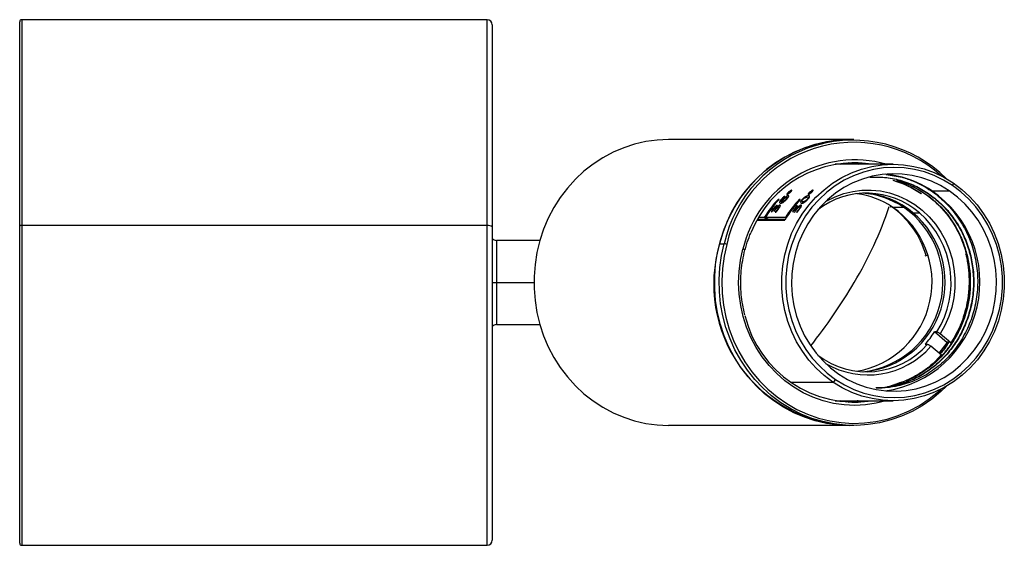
# Paper-space layout '_Derecha' of a CAD drawing. Header units: millimetres. Extents: x -70.9 to 22.9, y -11.6 to 38.4.
import ezdxf

# ---------------------------------------------------------------- set-up
doc = ezdxf.new("R2010")
doc.units = ezdxf.units.MM

psp = doc.layouts.new('_Derecha')

# ---------------------------------------------------------------- linework, layer by layer
at = {"color": 7, "linetype": 'Continuous', "lineweight": 25}
for p, q in [((-26.382, 38.446), (-70.682, 38.446)), ((-70.682, 38.446), (-70.682, -11.554)), ((-26.382, -11.554), (-26.382, 38.446)), ((-70.882, -11.354), (-70.882, 38.246)), ((-25.882, 37.946), (-25.882, -11.054)), ((8.535, 27.046), (-9.1, 27.046)), ((12.27, 24.696), (6.764, 24.696)), ((7.102, 24.749), (7.24, 24.696)), ((10.2, 23.467), (10.469, 23.461)), ((11.614, 23.722), (13.148, 23.466)), ((1.957, 21.633), (1.902, 21.633)), ((2.253, 21.928), (2.26, 21.924)), ((2.311, 21.885), (2.271, 21.913)), ((2.332, 21.67), (2.292, 21.697)), ((2.331, 22.002), (2.296, 22.025)), ((2.484, 22), (2.448, 22.025)), ((2.567, 22.099), (2.491, 22.151)), ((2.569, 22.101), (2.519, 22.136)), ((4.325, 21.628), (4.224, 21.697)), ((4.276, 21.928), (4.282, 21.924)), ((4.334, 21.885), (4.293, 21.913)), ((4.353, 22.002), (4.319, 22.025)), ((4.507, 22), (4.471, 22.025)), ((4.59, 22.099), (4.514, 22.151)), ((4.592, 22.101), (4.541, 22.136)), ((15.277, 21.911), (15.311, 21.911)), ((15.611, 21.911), (15.644, 21.911)), ((15.963, 22.164), (17.63, 22.164)), ((1.422, 21.356), (1.322, 21.356)), ((1.383, 21.315), (1.322, 21.356)), ((1.463, 20.593), (1.379, 20.65)), ((1.467, 20.6), (1.403, 20.643)), ((1.615, 21.15), (1.76, 21.051)), ((1.781, 21.061), (1.674, 21.133)), ((1.785, 21.063), (1.677, 21.137)), ((1.753, 21.421), (1.706, 21.452)), ((1.731, 21.169), (1.739, 21.163)), ((1.833, 21.094), (1.761, 21.142)), ((2.119, 21.321), (2.071, 21.354)), ((2.247, 21.495), (2.186, 21.537)), ((3.178, 20.755), (3.124, 20.755)), ((3.159, 20.731), (3.124, 20.755)), ((3.444, 21.356), (3.344, 21.356)), ((3.406, 21.315), (3.344, 21.356)), ((3.487, 20.6), (3.385, 20.669)), ((3.608, 21.147), (3.77, 21.037)), ((3.695, 21.129), (3.621, 21.152)), ((3.681, 21.329), (3.639, 21.357)), ((3.803, 21.055), (3.695, 21.129)), ((4.125, 21.318), (4.085, 21.345)), ((4.252, 21.48), (4.161, 21.542)), ((0.69, 20.166), (0.745, 20.166)), ((0.893, 20.411), (0.85, 20.44)), ((0.923, 20.239), (0.978, 20.239)), ((1.028, 20.309), (0.991, 20.334)), ((1.04, 20.122), (1.107, 20.122)), ((1.18, 20.561), (1.113, 20.606)), ((1.184, 20.569), (1.139, 20.6)), ((1.164, 20.532), (1.163, 20.532)), ((1.325, 20.363), (1.275, 20.397)), ((2.98, 20.233), (2.847, 20.323)), ((3.085, 20.137), (3.146, 20.137)), ((12.223, 20.606), (13.256, 20.606)), ((14.147, 20.08), (14.781, 20.08)), ((-26.382, 18.857), (-70.682, 18.857)), ((-0.674, 19.384), (1.977, 19.384)), ((-0.621, 19.475), (0.246, 19.475)), ((0.008, 19.636), (-0.524, 19.636)), ((0.246, 19.475), (0.008, 19.636)), ((2.03, 19.636), (0.108, 19.636)), ((0.346, 19.475), (0.108, 19.636)), ((0.246, 19.475), (0.276, 19.522)), ((0.346, 19.475), (2.031, 19.475)), ((2.1, 19.589), (2.03, 19.636)), ((-21.355, 17.446), (-25.482, 17.446)), ((-25.482, 17.446), (-25.482, 9.446)), ((-4.241, 17.131), (-3.808, 17.131)), ((-25.882, 13.446), (-21.922, 13.446)), ((-25.482, 9.446), (-21.355, 9.446)), ((16.441, 8.738), (16.208, 8.738)), ((17.432, 7.698), (16.208, 8.738)), ((17.765, 7.698), (16.763, 8.549)), ((15.324, 7.567), (15.557, 7.567)), ((16.668, 6.708), (17.432, 7.698)), ((17.382, 7.828), (17.534, 7.751)), ((17.772, 7.678), (17.765, 7.698)), ((16.87, 6.537), (15.879, 7.379)), ((2.526, 3.971), (6.552, 3.971)), ((10.7, 3.396), (10.703, 3.396)), ((11.225, 3.412), (10.701, 3.43)), ((10.703, 3.396), (11.225, 3.412)), ((6.764, 2.196), (12.27, 2.196)), ((8.535, -0.154), (-9.1, -0.154)), ((-70.682, -11.554), (-26.382, -11.554))]:
    psp.add_line(p, q, dxfattribs=at)
at = {"color": 7, "linetype": 'Continuous', "lineweight": 25, "flags": 128}
for points in [[(-9.1, 27.046), (-10.187, 26.997), (-11.266, 26.851), (-12.33, 26.607), (-13.371, 26.269), (-14.381, 25.839), (-15.353, 25.319), (-16.28, 24.714), (-17.155, 24.028), (-17.972, 23.265), (-18.725, 22.431), (-19.408, 21.533), (-20.018, 20.577), (-20.549, 19.569), (-20.997, 18.517), (-21.36, 17.429), (-21.634, 16.312), (-21.818, 15.174), (-21.91, 14.024), (-21.91, 12.869), (-21.818, 11.719), (-21.634, 10.581), (-21.36, 9.464), (-20.997, 8.375), (-20.549, 7.324), (-20.018, 6.316), (-19.408, 5.359), (-18.725, 4.461), (-17.972, 3.628), (-17.155, 2.865), (-16.28, 2.179), (-15.353, 1.573), (-14.381, 1.054), (-13.371, 0.623), (-12.33, 0.285), (-11.266, 0.042), (-10.187, -0.105), (-9.1, -0.154)], [(8.102, -0.154), (7.014, -0.105), (5.935, 0.042), (4.871, 0.285), (3.83, 0.623), (2.82, 1.054), (1.848, 1.573), (0.921, 2.179), (0.046, 2.865), (-0.771, 3.628), (-1.524, 4.461), (-2.207, 5.359), (-2.817, 6.316), (-3.348, 7.324), (-3.796, 8.375), (-4.159, 9.464), (-4.433, 10.581), (-4.617, 11.719), (-4.709, 12.869), (-4.709, 14.024), (-4.617, 15.174), (-4.433, 16.312), (-4.159, 17.429), (-3.796, 18.517), (-3.348, 19.569), (-2.817, 20.577), (-2.207, 21.533), (-1.524, 22.431), (-0.771, 23.265), (0.046, 24.028), (0.921, 24.714), (1.848, 25.319), (2.82, 25.839), (3.83, 26.269), (4.871, 26.607), (5.935, 26.851), (7.014, 26.997), (8.102, 27.046)], [(6.552, 3.971), (5.729, 4.59), (4.965, 5.29), (4.267, 6.063), (3.642, 6.903), (3.094, 7.803), (2.63, 8.754), (2.253, 9.747), (1.967, 10.773), (1.774, 11.824), (1.676, 12.89), (1.674, 13.96), (1.768, 15.026), (1.958, 16.078), (2.24, 17.106), (2.613, 18.1), (3.074, 19.053), (3.618, 19.955), (4.241, 20.797), (4.936, 21.574), (5.698, 22.276), (6.519, 22.899), (7.392, 23.436), (8.309, 23.883), (9.262, 24.235), (10.243, 24.489), (11.242, 24.643), (12.25, 24.696), (13.258, 24.647), (14.257, 24.497), (15.239, 24.247), (16.193, 23.898), (17.112, 23.455), (17.987, 22.922)], [(17.935, 22.669), (17.083, 23.189), (16.189, 23.62), (15.26, 23.959), (14.304, 24.202), (13.332, 24.349), (12.35, 24.396), (11.369, 24.345), (10.397, 24.194), (9.443, 23.947), (8.515, 23.604), (7.622, 23.17), (6.772, 22.647), (5.973, 22.041), (5.232, 21.357), (4.555, 20.601), (3.949, 19.781), (3.42, 18.903), (2.971, 17.976), (2.608, 17.008), (2.333, 16.008), (2.148, 14.984), (2.057, 13.947), (2.059, 12.905), (2.154, 11.867), (2.342, 10.845), (2.62, 9.845), (2.987, 8.879), (3.439, 7.953), (3.972, 7.078), (4.581, 6.26), (5.26, 5.507), (6.004, 4.826), (6.805, 4.223)], [(7.852, 24.825), (8.611, 24.748), (8.939, 24.696)], [(9.223, 24.696), (8.895, 24.748), (7.993, 24.834)], [(17.63, 22.164), (16.799, 22.669), (15.925, 23.085), (15.018, 23.408), (14.084, 23.635), (13.134, 23.764), (12.177, 23.794), (11.222, 23.724), (10.278, 23.556), (9.353, 23.289), (8.458, 22.928), (7.601, 22.476), (6.789, 21.937), (6.032, 21.316), (5.335, 20.619), (4.706, 19.853), (4.151, 19.025), (3.675, 18.144), (3.283, 17.218), (2.978, 16.255), (2.764, 15.265), (2.642, 14.257), (2.614, 13.242), (2.68, 12.229), (2.839, 11.227), (3.09, 10.247), (3.43, 9.298), (3.857, 8.388), (4.365, 7.527), (4.95, 6.724), (5.607, 5.985), (6.33, 5.318), (7.11, 4.729)], [(13.148, 23.466), (12.217, 23.671), (11.536, 23.758)], [(17.987, 22.922), (18.811, 22.303), (19.575, 21.603), (20.273, 20.83), (20.898, 19.989), (21.445, 19.09), (21.91, 18.139), (22.286, 17.146), (22.573, 16.119), (22.766, 15.068), (22.863, 14.003), (22.865, 12.932), (22.771, 11.866), (22.582, 10.815), (22.3, 9.787), (21.926, 8.792), (21.465, 7.84), (20.921, 6.938), (20.299, 6.095), (19.604, 5.319), (18.842, 4.616), (18.021, 3.994), (17.148, 3.457), (16.23, 3.01), (15.277, 2.658), (14.297, 2.404), (13.298, 2.249), (12.29, 2.196), (11.282, 2.245), (10.282, 2.396), (9.301, 2.646), (8.346, 2.994), (7.427, 3.437), (6.552, 3.971)], [(6.805, 4.223), (7.657, 3.704), (8.551, 3.273), (9.48, 2.934), (10.435, 2.69), (11.408, 2.544), (12.389, 2.496), (13.371, 2.548), (14.343, 2.698), (15.297, 2.946), (16.225, 3.288), (17.118, 3.723), (17.968, 4.246), (18.767, 4.852), (19.508, 5.536), (20.185, 6.291), (20.791, 7.112), (21.32, 7.989), (21.769, 8.916), (22.132, 9.884), (22.407, 10.885), (22.591, 11.908), (22.683, 12.946), (22.681, 13.988), (22.586, 15.025), (22.398, 16.048), (22.119, 17.047), (21.752, 18.014), (21.301, 18.939), (20.768, 19.815), (20.159, 20.633), (19.48, 21.385), (18.736, 22.066), (17.935, 22.669)], [(17.935, 22.669), (17.963, 22.719), (17.986, 22.766), (18.003, 22.81), (18.013, 22.848), (18.017, 22.879), (18.014, 22.903), (18.004, 22.917), (17.987, 22.922)], [(5.843, 21.141), (5.953, 21.204), (6.749, 21.6), (7.581, 21.905), (8.439, 22.114), (9.312, 22.226), (10.192, 22.24), (11.068, 22.154), (11.931, 21.97), (12.77, 21.691), (13.577, 21.319), (14.342, 20.858), (15.057, 20.314), (15.714, 19.693), (16.305, 19.001), (16.823, 18.247), (17.263, 17.439), (17.62, 16.586), (17.89, 15.697), (18.07, 14.784), (18.157, 13.855), (18.152, 12.922), (18.053, 11.995), (17.862, 11.083), (17.581, 10.199), (17.213, 9.351), (16.763, 8.549)], [(7.11, 4.729), (7.941, 4.224), (8.814, 3.808), (9.722, 3.485), (10.655, 3.257), (11.605, 3.128), (12.562, 3.098), (13.518, 3.168), (14.462, 3.337), (15.386, 3.603), (16.281, 3.964), (17.139, 4.417), (17.95, 4.956), (18.708, 5.577), (19.405, 6.274), (20.034, 7.04), (20.589, 7.867), (21.065, 8.748), (21.457, 9.675), (21.762, 10.638), (21.976, 11.628), (22.098, 12.635), (22.126, 13.651), (22.06, 14.664), (21.901, 15.665), (21.65, 16.646), (21.31, 17.595), (20.883, 18.504), (20.375, 19.365), (19.789, 20.169), (19.132, 20.908), (18.41, 21.575), (17.63, 22.164)], [(1.677, 21.137), (1.677, 21.137), (1.676, 21.136), (1.676, 21.136), (1.676, 21.135), (1.675, 21.135), (1.675, 21.134), (1.674, 21.134), (1.674, 21.133)], [(12.1, 20.687), (12.036, 20.638), (11.995, 20.616)], [(2.971, 20.298), (2.902, 20.312), (2.847, 20.323)], [(17.351, 3.571), (16.816, 3.063), (15.955, 2.355), (15.042, 1.728), (14.082, 1.185), (13.081, 0.73), (12.048, 0.367), (10.99, 0.098), (9.914, -0.075), (8.827, -0.15), (7.739, -0.127), (6.657, -0.007), (5.588, 0.21), (4.54, 0.523), (3.521, 0.929), (2.539, 1.425), (1.599, 2.008), (0.71, 2.673), (-0.124, 3.416), (-0.894, 4.231), (-1.597, 5.112), (-2.227, 6.053), (-2.78, 7.048), (-3.25, 8.089), (-3.636, 9.168), (-3.935, 10.278), (-4.143, 11.411), (-4.26, 12.559), (-4.285, 13.713), (-4.217, 14.865), (-4.058, 16.007), (-3.808, 17.131)], [(-3.559, 17.077), (-3.812, 15.939), (-3.969, 14.782), (-4.031, 13.615), (-3.997, 12.446), (-3.867, 11.285), (-3.642, 10.141), (-3.323, 9.022), (-2.914, 7.936), (-2.418, 6.893), (-1.837, 5.899), (-1.178, 4.963), (-0.443, 4.091), (0.36, 3.29), (1.226, 2.567), (2.148, 1.927), (3.119, 1.374), (4.132, 0.913), (5.179, 0.547), (6.252, 0.28), (7.343, 0.113), (8.443, 0.047), (9.545, 0.084), (10.639, 0.222), (11.718, 0.46), (12.773, 0.798), (13.797, 1.232), (14.78, 1.758), (15.717, 2.374), (16.6, 3.074), (16.857, 3.303)], [(11.631, 2.196), (10.659, 1.952), (9.651, 1.799), (8.633, 1.746), (7.615, 1.793), (6.605, 1.939), (5.613, 2.184), (4.646, 2.524), (3.713, 2.958), (2.821, 3.481), (1.979, 4.09), (1.193, 4.778), (0.471, 5.54), (-0.182, 6.369), (-0.76, 7.259), (-1.259, 8.201), (-1.673, 9.189), (-2, 10.212), (-2.236, 11.264), (-2.379, 12.334), (-2.429, 13.413), (-2.385, 14.493), (-2.247, 15.563), (-2.017, 16.616)], [(17.432, 7.698), (17.404, 7.771), (17.382, 7.828)], [(7.24, 2.196), (7.232, 2.193), (7.102, 2.143)], [(8.939, 2.196), (8.851, 2.181), (7.852, 2.067)]]:
    psp.add_lwpolyline(points, dxfattribs=at)
at = {"color": 7, "linetype": 'Continuous', "lineweight": 25}
for centre, radius, start, end in [((-70.682, 38.246), 0.2, 90, 180), ((-26.382, 37.946), 0.5, 360, 90), ((8.347, 14.101), 12.948, 91.08775, 166.46551), ((8.476, 14.402), 12.583, 45.13828, 167.47625), ((8.546, 14.385), 12.401, 47.92162, 167.4658), ((8.663, 14.144), 10.962, 74.28932, 166.96483), ((8.597, 14.166), 10.657, 81.13266, 157.90598), ((8.217, 14.697), 10.15, 80.13711, 89.19588), ((10.628, 14.325), 9.482, 55.76078, 74.58914), ((9.772, 14.276), 7.666, 49.20377, 127.46418), ((7.871, 14.228), 7.721, 55.69038, 82.81532), ((8.914, 14.251), 7.696, 55.65654, 86.73209), ((9.101, 14.197), 7.75, 49.37491, 87.39609), ((10.076, 13.504), 10.472, 278.01879, 55.79089), ((9.483, 13.757), 11.152, 137.04104, 148.17963), ((9.583, 13.757), 11.152, 137.04104, 148.17963), ((11.625, 13.741), 11.177, 137.04989, 149.67659), ((11.505, 13.757), 11.152, 137.04104, 148.17963), ((11.817, 13.752), 11.164, 141.14202, 144.73821), ((11.861, 13.76), 11.15, 141.14074, 143.94024), ((-22.061, 31.97), 35.796, 328.83645, 341.60645), ((7.161, 13.653), 8.594, 16.05848, 54.92397), ((13.209, 20.801), 0.201, 283.52564, 319.03585), ((10.041, 13.727), 11.205, 143.87223, 144.46544), ((10.096, 13.728), 11.204, 143.84061, 144.46545), ((7.374, 13.49), 8.611, 279.77955, 55.72718), ((8.433, 13.498), 8.59, 276.14784, 55.84037), ((8.661, 13.49), 8.574, 275.29726, 50.22244), ((8.961, 13.435), 8.833, 327.87469, 48.78736), ((-70.73, 18.594), 0.268, 79.74732, 124.6777), ((-26.263, 18.199), 0.669, 55.3223, 100.25268), ((-25.482, 17.946), 0.5, 216.8699, 270), ((8.639, 13.279), 13.444, 163.35204, 267.70748), ((-3.957, 15.853), 1.286, 72.01716, 83.3503), ((-2.121, 16.085), 0.541, 57.03117, 78.86554), ((15.015, 18.101), 2.135, 278.42651, 284.16354), ((-35.38, 39.193), 50.936, 321.41163, 329.63682), ((-25.482, 8.946), 0.5, 90, 143.1301), ((8.619, 12.821), 10.748, 193.61381, 278.67052), ((9.062, 13.217), 8.434, 317.9435, 327.92246), ((9.778, 12.653), 7.698, 232.66547, 318.65287), ((9.88, 12.617), 7.964, 239.5449, 318.86794), ((6.334, 4.442), 0.519, 294.91413, 335.13369), ((7.483, 12.202), 10.156, 272.87781, 279.86121), ((8.217, 12.199), 10.152, 270.80528, 279.86173), ((-26.382, -11.054), 0.5, 270, 0), ((-70.682, -11.354), 0.2, 180, 270)]:
    psp.add_arc(centre, radius, start, end, dxfattribs=at)
for points, knots in [([(10.066, 23.476), (10.539, 23.484), (11.511, 23.499), (12.959, 23.204), (14.37, 22.698), (15.222, 22.172), (15.644, 21.911)], [0, 0, 0, 0, 0.2413412, 0.496856, 0.7507701, 1, 1, 1, 1]), ([(10.533, 23.467), (10.838, 23.469), (11.643, 23.476), (12.925, 23.201), (14.337, 22.699), (15.189, 22.172), (15.611, 21.911)], [0, 0, 0, 0, 0.170559, 0.449913, 0.727517, 1, 1, 1, 1]), ([(13.148, 23.466), (13.24, 23.439), (13.423, 23.385), (13.695, 23.293), (13.965, 23.193), (14.231, 23.084), (14.495, 22.967), (14.927, 22.76), (15.513, 22.435), (16.229, 21.948), (16.905, 21.395), (17.739, 20.578), (18.65, 19.415), (19.495, 17.842), (20.069, 16.132), (20.352, 14.346), (20.333, 12.532), (20.013, 10.753), (19.401, 9.058), (18.519, 7.506), (17.39, 6.144), (16.274, 5.204), (15.298, 4.588), (14.53, 4.197), (13.732, 3.88), (13.002, 3.667), (12.353, 3.531), (11.791, 3.449), (11.413, 3.424), (11.225, 3.412)], [0, 0, 0, 0, 0.010508, 0.021, 0.031483, 0.041968, 0.052463, 0.062976, 0.09414, 0.125282, 0.156638, 0.188013, 0.250248, 0.312921, 0.375173, 0.437835, 0.500091, 0.562734, 0.625036, 0.687638, 0.749985, 0.812535, 0.843774, 0.875032, 0.906266, 0.937519, 0.958365, 0.979167, 1, 1, 1, 1]), ([(1.764, 21.455), (1.794, 21.486), (1.825, 21.517), (1.89, 21.577), (1.924, 21.605), (1.957, 21.633)], [0, 0, 0, 0, 0.5, 0.5, 1, 1, 1, 1]), ([(2.292, 21.697), (2.283, 21.697), (2.265, 21.696), (2.231, 21.687), (2.192, 21.671), (2.149, 21.648), (2.089, 21.611), (1.979, 21.534), (1.893, 21.447), (1.836, 21.389)], [0, 0, 0, 0, 0.104549, 0.206825, 0.306863, 0.404808, 0.500794, 0.669603, 1, 1, 1, 1]), ([(2.127, 21.355), (2.146, 21.376), (2.182, 21.416), (2.227, 21.47), (2.26, 21.514), (2.284, 21.548), (2.3, 21.573), (2.311, 21.59), (2.333, 21.631), (2.346, 21.687), (2.31, 21.694), (2.292, 21.697)], [0, 0, 0, 0, 0.112957, 0.21212, 0.297476, 0.369074, 0.426875, 0.470888, 0.501095, 0.748629, 1, 1, 1, 1]), ([(2.296, 22.025), (2.283, 22.013), (2.258, 21.99), (2.227, 21.957), (2.203, 21.929), (2.185, 21.905), (2.163, 21.872), (2.147, 21.832), (2.167, 21.827), (2.177, 21.825)], [0, 0, 0, 0, 0.11931, 0.229037, 0.329231, 0.419905, 0.501142, 0.752394, 1, 1, 1, 1]), ([(2.177, 21.825), (2.184, 21.825), (2.199, 21.826), (2.23, 21.838), (2.268, 21.858), (2.321, 21.891), (2.399, 21.945), (2.458, 21.996), (2.491, 22.025)], [0, 0, 0, 0, 0.124625, 0.249376, 0.374639, 0.500722, 0.721258, 1, 1, 1, 1]), ([(2.271, 21.913), (2.267, 21.913), (2.259, 21.915), (2.259, 21.927), (2.268, 21.948), (2.292, 21.979), (2.322, 22.008), (2.339, 22.025)], [0, 0, 0, 0, 0.168992, 0.335355, 0.499922, 0.717177, 1, 1, 1, 1]), ([(2.448, 22.025), (2.436, 22.013), (2.412, 21.993), (2.376, 21.966), (2.339, 21.941), (2.299, 21.917), (2.28, 21.914), (2.271, 21.913)], [0, 0, 0, 0, 0.196701, 0.363571, 0.500466, 0.75093, 1, 1, 1, 1]), ([(2.617, 22.221), (2.61, 22.22), (2.596, 22.219), (2.564, 22.208), (2.525, 22.189), (2.473, 22.158), (2.393, 22.108), (2.333, 22.056), (2.296, 22.025)], [0, 0, 0, 0, 0.1208136, 0.2441407, 0.3704991, 0.5002734, 0.6966015, 1, 1, 1, 1]), ([(2.339, 22.025), (2.352, 22.037), (2.377, 22.058), (2.412, 22.084), (2.45, 22.108), (2.49, 22.131), (2.509, 22.134), (2.519, 22.136)], [0, 0, 0, 0, 0.207151, 0.373707, 0.499762, 0.750178, 1, 1, 1, 1]), ([(2.519, 22.136), (2.523, 22.135), (2.53, 22.134), (2.53, 22.122), (2.521, 22.102), (2.497, 22.071), (2.466, 22.042), (2.448, 22.025)], [0, 0, 0, 0, 0.166212, 0.332557, 0.500023, 0.702255, 1, 1, 1, 1]), ([(2.491, 22.025), (2.506, 22.039), (2.534, 22.064), (2.567, 22.099), (2.591, 22.126), (2.608, 22.146), (2.63, 22.176), (2.646, 22.213), (2.627, 22.218), (2.617, 22.221)], [0, 0, 0, 0, 0.134617, 0.2519216, 0.3519994, 0.4348102, 0.5003736, 0.755499, 1, 1, 1, 1]), ([(4.224, 21.697), (4.206, 21.696), (4.173, 21.695), (4.117, 21.685), (4.06, 21.667), (3.996, 21.639), (3.92, 21.598), (3.825, 21.532), (3.728, 21.447), (3.668, 21.387), (3.639, 21.357)], [0, 0, 0, 0, 0.147903, 0.280468, 0.397741, 0.49981, 0.624416, 0.749305, 0.875358, 1, 1, 1, 1]), ([(4.128, 21.333), (4.147, 21.353), (4.185, 21.395), (4.234, 21.456), (4.281, 21.518), (4.316, 21.58), (4.333, 21.644), (4.307, 21.69), (4.253, 21.695), (4.224, 21.697)], [0, 0, 0, 0, 0.083257, 0.166489, 0.249648, 0.367266, 0.500027, 0.7251, 1, 1, 1, 1]), ([(4.319, 22.025), (4.306, 22.013), (4.281, 21.99), (4.249, 21.957), (4.225, 21.929), (4.207, 21.905), (4.185, 21.872), (4.17, 21.832), (4.19, 21.827), (4.199, 21.825)], [0, 0, 0, 0, 0.11931, 0.229037, 0.329231, 0.419905, 0.501142, 0.752394, 1, 1, 1, 1]), ([(4.199, 21.825), (4.207, 21.825), (4.221, 21.826), (4.253, 21.838), (4.291, 21.858), (4.343, 21.891), (4.422, 21.945), (4.481, 21.996), (4.514, 22.025)], [0, 0, 0, 0, 0.1246251, 0.2493759, 0.3746394, 0.5007224, 0.7212581, 1, 1, 1, 1]), ([(4.293, 21.913), (4.289, 21.913), (4.281, 21.915), (4.281, 21.927), (4.291, 21.948), (4.314, 21.979), (4.344, 22.008), (4.361, 22.025)], [0, 0, 0, 0, 0.168992, 0.335355, 0.499922, 0.717177, 1, 1, 1, 1]), ([(4.471, 22.025), (4.458, 22.013), (4.434, 21.993), (4.399, 21.966), (4.361, 21.941), (4.321, 21.917), (4.303, 21.914), (4.293, 21.913)], [0, 0, 0, 0, 0.196701, 0.363571, 0.500466, 0.75093, 1, 1, 1, 1]), ([(4.64, 22.221), (4.632, 22.22), (4.618, 22.219), (4.586, 22.208), (4.547, 22.189), (4.495, 22.158), (4.415, 22.108), (4.355, 22.056), (4.319, 22.025)], [0, 0, 0, 0, 0.120814, 0.244141, 0.370499, 0.500273, 0.696601, 1, 1, 1, 1]), ([(4.361, 22.025), (4.375, 22.037), (4.399, 22.058), (4.435, 22.084), (4.472, 22.108), (4.513, 22.131), (4.532, 22.134), (4.541, 22.136)], [0, 0, 0, 0, 0.207151, 0.373707, 0.499762, 0.750178, 1, 1, 1, 1]), ([(4.541, 22.136), (4.545, 22.135), (4.553, 22.134), (4.553, 22.122), (4.543, 22.102), (4.519, 22.071), (4.489, 22.042), (4.471, 22.025)], [0, 0, 0, 0, 0.166212, 0.332557, 0.500023, 0.702255, 1, 1, 1, 1]), ([(4.514, 22.025), (4.529, 22.039), (4.556, 22.064), (4.589, 22.099), (4.614, 22.126), (4.63, 22.146), (4.652, 22.176), (4.669, 22.213), (4.649, 22.218), (4.64, 22.221)], [0, 0, 0, 0, 0.134617, 0.251922, 0.351999, 0.43481, 0.500374, 0.755499, 1, 1, 1, 1]), ([(15.611, 21.911), (16.009, 21.611), (16.813, 21.006), (17.836, 19.852), (18.69, 18.545), (19.332, 17.116), (19.753, 15.61), (19.95, 14.051), (19.915, 12.465), (19.642, 10.893), (19.141, 9.394), (18.432, 8.007), (17.53, 6.752), (16.445, 5.65), (15.201, 4.738), (13.846, 4.042), (12.418, 3.604), (11.336, 3.399), (10.739, 3.418), (10.635, 3.421)], [0, 0, 0, 0, 0.060975, 0.123097, 0.185609, 0.247731, 0.308706, 0.369681, 0.431803, 0.494316, 0.556437, 0.617412, 0.678387, 0.740509, 0.803022, 0.865143, 0.926118, 0.987094, 1, 1, 1, 1]), ([(15.644, 21.911), (16.042, 21.611), (16.846, 21.006), (17.869, 19.852), (18.723, 18.545), (19.365, 17.116), (19.787, 15.61), (19.984, 14.051), (19.948, 12.465), (19.675, 10.893), (19.174, 9.394), (18.466, 8.007), (17.564, 6.751), (16.478, 5.65), (15.235, 4.734), (13.878, 4.054), (12.706, 3.647), (11.988, 3.558), (11.759, 3.529)], [0, 0, 0, 0, 0.063872, 0.128944, 0.194427, 0.259499, 0.323371, 0.387243, 0.452315, 0.517798, 0.58287, 0.646742, 0.710614, 0.775686, 0.841169, 0.906241, 0.970113, 1, 1, 1, 1]), ([(15.277, 21.911), (16.036, 21.393), (16.745, 20.741), (17.957, 19.226), (18.459, 18.365), (19.01, 17.003), (19.16, 16.538), (19.335, 15.836), (19.385, 15.602), (19.47, 15.128), (19.504, 14.888), (19.635, 13.674), (19.606, 12.665), (19.264, 10.697), (18.952, 9.74), (18.421, 8.652), (18.308, 8.44), (18.069, 8.027), (17.944, 7.826), (17.543, 7.233), (17.245, 6.853), (16.269, 5.781), (15.507, 5.159), (13.855, 4.186), (12.967, 3.836), (12.076, 3.63)], [0, 0, 0, 0, 0.125, 0.125, 0.25, 0.25, 0.3125, 0.3125, 0.34375, 0.34375, 0.375, 0.375, 0.5, 0.5, 0.625, 0.625, 0.65625, 0.65625, 0.6875, 0.6875, 0.75, 0.75, 0.875, 0.875, 1, 1, 1, 1]), ([(15.311, 21.911), (16.019, 21.427), (16.684, 20.827), (17.84, 19.439), (18.33, 18.652), (18.893, 17.4), (19.052, 16.971), (19.247, 16.32), (19.305, 16.102), (19.406, 15.664), (19.449, 15.445), (19.631, 14.333), (19.666, 13.399), (19.485, 11.545), (19.271, 10.626), (18.785, 9.337), (18.596, 8.922), (18.173, 8.131), (17.94, 7.756), (17.158, 6.667), (16.53, 6), (15.119, 4.874), (14.336, 4.415), (13.523, 4.081)], [0, 0, 0, 0, 0.125, 0.125, 0.25, 0.25, 0.3125, 0.3125, 0.34375, 0.34375, 0.375, 0.375, 0.5, 0.5, 0.625, 0.625, 0.6875, 0.6875, 0.75, 0.75, 0.875, 0.875, 1, 1, 1, 1]), ([(1.225, 20.77), (1.218, 20.769), (1.204, 20.768), (1.175, 20.757), (1.14, 20.737), (1.099, 20.707), (1.034, 20.652), (0.946, 20.561), (0.882, 20.48), (0.85, 20.44)], [0, 0, 0, 0, 0.093041, 0.189522, 0.289482, 0.392965, 0.500057, 0.749808, 1, 1, 1, 1]), ([(1.049, 20.339), (1.069, 20.364), (1.124, 20.437), (1.207, 20.536), (1.293, 20.617), (1.349, 20.653), (1.372, 20.656), (1.383, 20.657)], [0, 0, 0, 0, 0.1778419, 0.4996594, 0.6777115, 0.8442172, 1, 1, 1, 1]), ([(1.163, 20.532), (1.174, 20.55), (1.194, 20.582), (1.218, 20.623), (1.235, 20.656), (1.246, 20.679), (1.252, 20.695), (1.262, 20.725), (1.263, 20.763), (1.238, 20.767), (1.225, 20.77)], [0, 0, 0, 0, 0.131786, 0.24428, 0.337444, 0.411324, 0.465895, 0.501156, 0.744542, 1, 1, 1, 1]), ([(1.503, 20.812), (1.497, 20.811), (1.484, 20.81), (1.458, 20.801), (1.427, 20.785), (1.392, 20.761), (1.336, 20.717), (1.255, 20.64), (1.195, 20.568), (1.164, 20.532)], [0, 0, 0, 0, 0.096894, 0.1953, 0.29526, 0.396818, 0.500002, 0.749903, 1, 1, 1, 1]), ([(1.383, 20.657), (1.388, 20.656), (1.397, 20.655), (1.406, 20.647), (1.408, 20.631), (1.403, 20.607), (1.386, 20.564), (1.345, 20.492), (1.298, 20.428), (1.275, 20.397)], [0, 0, 0, 0, 0.09472, 0.1920281, 0.2918863, 0.3943993, 0.4996315, 0.7495059, 1, 1, 1, 1]), ([(1.33, 20.397), (1.349, 20.422), (1.386, 20.474), (1.438, 20.55), (1.482, 20.622), (1.528, 20.706), (1.556, 20.795), (1.521, 20.806), (1.503, 20.812)], [0, 0, 0, 0, 0.125573, 0.250894, 0.375934, 0.500711, 0.745135, 1, 1, 1, 1]), ([(1.706, 21.452), (1.686, 21.43), (1.645, 21.386), (1.593, 21.322), (1.551, 21.263), (1.518, 21.211), (1.496, 21.165), (1.481, 21.127), (1.467, 21.067), (1.484, 21.003), (1.544, 20.996), (1.577, 20.992)], [0, 0, 0, 0, 0.078725, 0.155033, 0.228897, 0.300379, 0.369507, 0.436298, 0.500779, 0.727636, 1, 1, 1, 1]), ([(1.577, 20.992), (1.589, 20.992), (1.614, 20.993), (1.656, 21.002), (1.7, 21.018), (1.746, 21.039), (1.799, 21.07), (1.864, 21.113), (1.946, 21.177), (2.038, 21.261), (2.096, 21.323), (2.127, 21.355)], [0, 0, 0, 0, 0.116451, 0.224634, 0.324528, 0.416186, 0.499647, 0.609387, 0.729239, 0.859331, 1, 1, 1, 1]), ([(1.674, 21.133), (1.661, 21.134), (1.637, 21.136), (1.613, 21.15), (1.6, 21.172), (1.598, 21.202), (1.609, 21.243), (1.638, 21.299), (1.689, 21.372), (1.738, 21.427), (1.764, 21.455)], [0, 0, 0, 0, 0.142134, 0.272553, 0.391317, 0.498512, 0.609879, 0.730466, 0.860414, 1, 1, 1, 1]), ([(1.836, 21.389), (1.818, 21.369), (1.784, 21.332), (1.744, 21.282), (1.709, 21.231), (1.682, 21.178), (1.679, 21.151), (1.677, 21.137)], [0, 0, 0, 0, 0.191809, 0.358126, 0.498896, 0.737656, 1, 1, 1, 1]), ([(1.761, 21.142), (1.756, 21.143), (1.744, 21.144), (1.737, 21.156), (1.737, 21.176), (1.748, 21.209), (1.781, 21.266), (1.829, 21.321), (1.856, 21.352)], [0, 0, 0, 0, 0.1248978, 0.2498222, 0.3749557, 0.5004041, 0.7191813, 1, 1, 1, 1]), ([(2.071, 21.354), (2.058, 21.34), (2.032, 21.312), (1.991, 21.274), (1.953, 21.242), (1.919, 21.216), (1.871, 21.183), (1.811, 21.149), (1.778, 21.144), (1.761, 21.142)], [0, 0, 0, 0, 0.116431, 0.224627, 0.324695, 0.416643, 0.500551, 0.74137, 1, 1, 1, 1]), ([(1.856, 21.352), (1.872, 21.369), (1.902, 21.4), (1.946, 21.442), (1.983, 21.472), (2.011, 21.492), (2.053, 21.52), (2.109, 21.55), (2.14, 21.553), (2.156, 21.555)], [0, 0, 0, 0, 0.144883, 0.267358, 0.367525, 0.445389, 0.500934, 0.73348, 1, 1, 1, 1]), ([(2.156, 21.555), (2.163, 21.554), (2.175, 21.553), (2.186, 21.544), (2.189, 21.528), (2.181, 21.499), (2.152, 21.448), (2.102, 21.389), (2.071, 21.354)], [0, 0, 0, 0, 0.131229, 0.258276, 0.381331, 0.500525, 0.694696, 1, 1, 1, 1]), ([(3.513, 20.812), (3.502, 20.811), (3.478, 20.809), (3.43, 20.788), (3.371, 20.75), (3.284, 20.678), (3.169, 20.56), (3.09, 20.459), (3.05, 20.408)], [0, 0, 0, 0, 0.123613, 0.248011, 0.373283, 0.49966, 0.749545, 1, 1, 1, 1]), ([(3.066, 20.356), (3.084, 20.38), (3.12, 20.428), (3.179, 20.498), (3.251, 20.573), (3.337, 20.645), (3.374, 20.653), (3.393, 20.657)], [0, 0, 0, 0, 0.166948, 0.333668, 0.50005, 0.7459, 1, 1, 1, 1]), ([(3.393, 20.657), (3.399, 20.656), (3.409, 20.656), (3.419, 20.647), (3.423, 20.631), (3.419, 20.607), (3.403, 20.562), (3.363, 20.487), (3.313, 20.418), (3.288, 20.384)], [0, 0, 0, 0, 0.097149, 0.195784, 0.295905, 0.397551, 0.500749, 0.750093, 1, 1, 1, 1]), ([(3.348, 20.39), (3.367, 20.417), (3.407, 20.471), (3.459, 20.55), (3.504, 20.625), (3.548, 20.709), (3.571, 20.796), (3.533, 20.806), (3.513, 20.812)], [0, 0, 0, 0, 0.12559, 0.2509158, 0.3759257, 0.5007135, 0.7382753, 1, 1, 1, 1]), ([(3.639, 21.357), (3.62, 21.337), (3.584, 21.296), (3.538, 21.237), (3.501, 21.184), (3.476, 21.138), (3.46, 21.101), (3.452, 21.071), (3.452, 21.055), (3.452, 21.047)], [0, 0, 0, 0, 0.160108, 0.31441, 0.462871, 0.605544, 0.74263, 0.874104, 1, 1, 1, 1]), ([(3.483, 20.997), (3.483, 20.997), (3.497, 20.975), (3.532, 20.977), (3.567, 20.978)], [0, 0, 0, 0, 0.0090072, 1, 1, 1, 1]), ([(3.567, 20.978), (3.584, 20.979), (3.617, 20.98), (3.671, 20.993), (3.726, 21.013), (3.786, 21.043), (3.856, 21.086), (3.941, 21.149), (4.037, 21.235), (4.097, 21.299), (4.128, 21.333)], [0, 0, 0, 0, 0.147737, 0.280124, 0.397168, 0.498948, 0.611842, 0.732828, 0.862082, 1, 1, 1, 1]), ([(3.595, 21.16), (3.593, 21.166), (3.587, 21.176), (3.588, 21.197), (3.596, 21.228), (3.624, 21.277), (3.664, 21.323), (3.687, 21.35)], [0, 0, 0, 0, 0.180592, 0.347662, 0.501271, 0.719678, 1, 1, 1, 1]), ([(3.687, 21.35), (3.698, 21.361), (3.719, 21.384), (3.752, 21.414), (3.78, 21.437), (3.804, 21.454), (3.838, 21.478), (3.884, 21.505), (3.948, 21.533), (4.019, 21.552), (4.063, 21.554), (4.087, 21.555)], [0, 0, 0, 0, 0.066276, 0.124485, 0.174557, 0.216503, 0.25036, 0.366769, 0.500242, 0.719129, 1, 1, 1, 1]), ([(4.085, 21.345), (4.073, 21.332), (4.05, 21.308), (4.014, 21.274), (3.982, 21.247), (3.942, 21.216), (3.894, 21.184), (3.83, 21.153), (3.761, 21.132), (3.719, 21.13), (3.695, 21.129)], [0, 0, 0, 0, 0.074759, 0.141564, 0.200407, 0.251334, 0.368262, 0.501935, 0.718612, 1, 1, 1, 1]), ([(4.155, 21.533), (4.165, 21.531), (4.184, 21.529), (4.187, 21.502), (4.179, 21.471), (4.162, 21.44), (4.135, 21.402), (4.106, 21.368), (4.085, 21.345)], [0, 0, 0, 0, 0.209579, 0.422536, 0.605102, 0.699878, 0.794855, 1, 1, 1, 1]), ([(0.85, 20.44), (0.835, 20.42), (0.806, 20.38), (0.768, 20.321), (0.735, 20.265), (0.708, 20.213), (0.696, 20.182), (0.69, 20.166)], [0, 0, 0, 0, 0.207732, 0.411602, 0.611586, 0.807732, 1, 1, 1, 1]), ([(0.745, 20.166), (0.751, 20.183), (0.764, 20.217), (0.793, 20.274), (0.83, 20.336), (0.86, 20.379), (0.876, 20.401)], [0, 0, 0, 0, 0.246816, 0.495719, 0.746744, 1, 1, 1, 1]), ([(0.876, 20.401), (0.889, 20.419), (0.917, 20.455), (0.962, 20.508), (1.015, 20.562), (1.076, 20.608), (1.103, 20.612), (1.117, 20.614)], [0, 0, 0, 0, 0.167355, 0.334549, 0.501351, 0.726391, 1, 1, 1, 1]), ([(1.117, 20.614), (1.122, 20.614), (1.132, 20.613), (1.14, 20.604), (1.142, 20.587), (1.135, 20.56), (1.11, 20.507), (1.065, 20.436), (1.018, 20.371), (0.996, 20.341), (0.991, 20.334)], [0, 0, 0, 0, 0.09483, 0.192292, 0.29233, 0.39511, 0.500655, 0.775315, 0.942158, 1, 1, 1, 1]), ([(1.275, 20.397), (1.26, 20.377), (1.23, 20.337), (1.183, 20.278), (1.135, 20.222), (1.087, 20.17), (1.056, 20.138), (1.04, 20.122)], [0, 0, 0, 0, 0.205304, 0.407961, 0.60795, 0.805312, 1, 1, 1, 1]), ([(1.107, 20.122), (1.119, 20.135), (1.144, 20.162), (1.181, 20.206), (1.219, 20.251), (1.256, 20.299), (1.293, 20.347), (1.318, 20.38), (1.33, 20.397)], [0, 0, 0, 0, 0.15751, 0.318727, 0.483557, 0.652024, 0.824193, 1, 1, 1, 1]), ([(2.924, 20.151), (2.947, 20.186), (2.992, 20.254), (3.041, 20.322), (3.066, 20.356)], [0, 0, 0, 0, 0.499325, 1, 1, 1, 1]), ([(3.288, 20.384), (3.275, 20.367), (3.249, 20.332), (3.209, 20.281), (3.168, 20.231), (3.126, 20.183), (3.099, 20.152), (3.085, 20.137)], [0, 0, 0, 0, 0.202936, 0.404409, 0.604412, 0.802953, 1, 1, 1, 1]), ([(-1.827, 16.539), (-1.78, 16.705), (-1.643, 17.19), (-1.456, 17.741), (-1.286, 18.108), (-1.254, 18.177)], [0, 0, 0, 0, 0.297364, 0.86913, 1, 1, 1, 1]), ([(-1.833, 10.38), (-1.908, 10.694), (-2.06, 11.331), (-2.189, 12.314), (-2.243, 13.314), (-2.212, 14.315), (-2.099, 15.309), (-1.953, 16.049), (-1.848, 16.455), (-1.827, 16.539)], [0, 0, 0, 0, 0.155662, 0.316118, 0.476563, 0.637002, 0.797437, 0.957871, 1, 1, 1, 1]), ([(19.181, 16.19), (19.206, 16.084), (19.255, 15.884), (19.314, 15.595), (19.36, 15.335), (19.414, 14.989), (19.467, 14.542), (19.511, 13.881), (19.51, 12.954), (19.396, 11.846), (19.14, 10.686), (18.849, 9.811), (18.565, 9.136), (18.324, 8.641), (18.06, 8.159), (17.863, 7.851), (17.765, 7.698)], [0, 0, 0, 0, 0.036632, 0.06981, 0.099563, 0.125924, 0.187972, 0.251053, 0.349229, 0.500259, 0.625518, 0.749762, 0.812257, 0.87486, 0.937473, 1, 1, 1, 1]), ([(16.763, 8.549), (16.753, 8.557), (16.734, 8.574), (16.703, 8.598), (16.65, 8.637), (16.575, 8.686), (16.507, 8.72), (16.464, 8.735), (16.449, 8.737), (16.441, 8.738)], [0, 0, 0, 0, 0.082882, 0.166201, 0.251375, 0.499881, 0.748604, 0.874283, 1, 1, 1, 1]), ([(15.557, 7.567), (15.562, 7.567), (15.571, 7.566), (15.59, 7.561), (15.626, 7.548), (15.691, 7.515), (15.771, 7.463), (15.834, 7.416), (15.864, 7.391), (15.879, 7.379)], [0, 0, 0, 0, 0.082817, 0.16612, 0.251357, 0.49985, 0.748557, 0.874206, 1, 1, 1, 1]), ([(17.551, 7.774), (17.334, 7.426), (17.088, 7.03), (16.764, 6.707), (16.724, 6.668)], [0, 0, 0, 0, 0.879235, 1, 1, 1, 1]), ([(17.584, 7.774), (17.367, 7.426), (17.115, 7.023), (16.784, 6.694), (16.738, 6.648)], [0, 0, 0, 0, 0.861805, 1, 1, 1, 1]), ([(16.87, 6.537), (16.614, 6.269), (16.104, 5.735), (15.236, 5.056), (14.309, 4.481), (13.376, 4.034), (12.739, 3.838), (12.445, 3.748)], [0, 0, 0, 0, 0.206316, 0.412582, 0.61838, 0.824079, 1, 1, 1, 1]), ([(11.008, 3.419), (10.999, 3.418), (10.872, 3.398), (10.744, 3.41), (10.625, 3.422)], [0, 0, 0, 0, 0.072185, 1, 1, 1, 1])]:
    psp.add_open_spline(points, degree=3, knots=knots, dxfattribs=at)
for points in [[(12.253, 23.168), (13.218, 22.899), (14.135, 22.464), (14.944, 21.911)], [(12.287, 23.168), (13.252, 22.899), (14.168, 22.464), (14.977, 21.911)], [(12.587, 23.168), (13.552, 22.899), (14.468, 22.464), (15.277, 21.911)], [(12.62, 23.168), (13.585, 22.899), (14.501, 22.464), (15.311, 21.911)], [(1.902, 21.633), (1.833, 21.58), (1.767, 21.515), (1.706, 21.452)], [(2.701, 20.196), (2.775, 20.181), (2.85, 20.166), (2.924, 20.151)], [(3.05, 20.408), (3.023, 20.371), (2.997, 20.335), (2.971, 20.298)], [(3.146, 20.137), (3.219, 20.213), (3.285, 20.303), (3.348, 20.39)]]:
    psp.add_open_spline(points, degree=3, dxfattribs=at)

doc.saveas('drawing.dxf')
